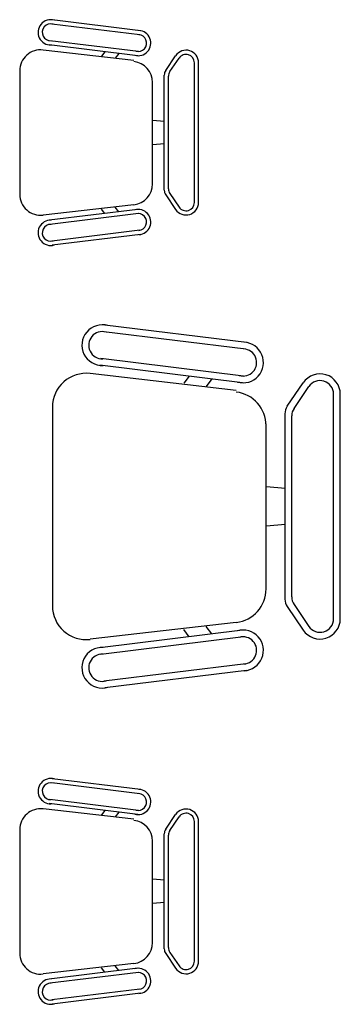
# Model space of a CAD drawing. Extents: x 51.88 to 52.64, y 30.48 to 32.83.
import ezdxf

# ---------------------------------------------------------------- set-up
doc = ezdxf.new("R2010")
doc.units = 0
doc.header["$MEASUREMENT"] = 0
doc.layers.get('0').update_dxf_attribs({"linetype": 'CONTINUOUS'})

msp = doc.modelspace()

# ---------------------------------------------------------------- linework, layer by layer
for p, q in [((52.163, 32.8011), (51.9531, 32.8269)), ((52.1618, 32.7911), (51.9519, 32.8169)), ((52.1582, 32.7513), (51.947, 32.7773)), ((52.1475, 32.7301), (51.9313, 32.755)), ((52.157, 32.7414), (51.9458, 32.7674)), ((52.078, 32.7511), (52.0701, 32.7407)), ((52.1113, 32.747), (52.1029, 32.7358)), ((52.2232, 32.7065), (52.2467, 32.7414)), ((52.2332, 32.7035), (52.255, 32.7358)), ((52.2916, 32.3917), (52.2916, 32.7246)), ((52.3016, 32.3917), (52.3016, 32.7246)), ((51.8755, 32.7054), (51.8755, 32.411)), ((52.1918, 32.4359), (52.1918, 32.6804)), ((52.2198, 32.421), (52.2198, 32.6953)), ((52.2298, 32.424), (52.2298, 32.6923)), ((52.2198, 32.585), (52.1926, 32.5872)), ((52.2198, 32.5313), (52.1926, 32.5291)), ((52.2232, 32.4098), (52.2467, 32.3749)), ((52.2332, 32.4128), (52.255, 32.3805)), ((52.1475, 32.3863), (51.9313, 32.3613)), ((52.157, 32.3749), (51.9458, 32.349)), ((52.078, 32.3652), (52.0701, 32.3757)), ((52.1113, 32.3693), (52.1029, 32.3805)), ((52.1582, 32.365), (51.947, 32.339)), ((52.1618, 32.3252), (51.9519, 32.2994)), ((52.163, 32.3153), (51.9531, 32.2895)), ((52.416, 32.0577), (52.0782, 32.0992)), ((52.414, 32.0417), (52.0762, 32.0832)), ((52.4064, 31.9616), (52.0664, 32.0034)), ((52.4084, 31.9776), (52.0684, 32.0194)), ((52.3911, 31.9434), (52.0431, 31.9836)), ((52.2792, 31.9773), (52.2666, 31.9605)), ((52.3328, 31.9707), (52.3193, 31.9527)), ((52.5129, 31.9056), (52.5508, 31.9617)), ((52.529, 31.9007), (52.5641, 31.9527)), ((52.623, 31.399), (52.623, 31.9346)), ((52.6391, 31.399), (52.6391, 31.9346)), ((51.9534, 31.9037), (51.9534, 31.4299)), ((52.5074, 31.446), (52.5074, 31.8876)), ((52.5235, 31.451), (52.5235, 31.8826)), ((52.4624, 31.4701), (52.4624, 31.8635)), ((52.5074, 31.71), (52.4637, 31.7136)), ((52.5074, 31.6236), (52.4637, 31.62)), ((52.5129, 31.428), (52.5508, 31.3719)), ((52.529, 31.4329), (52.5641, 31.3809)), ((52.3911, 31.3902), (52.0431, 31.35)), ((52.4064, 31.3719), (52.0664, 31.3301)), ((52.2792, 31.3563), (52.2666, 31.3731)), ((52.3328, 31.3629), (52.3193, 31.3809)), ((52.4084, 31.356), (52.0684, 31.3142)), ((52.414, 31.2919), (52.0762, 31.2503)), ((52.416, 31.2759), (52.0782, 31.2344)), ((52.163, 30.9919), (51.9531, 31.0177)), ((52.1618, 30.982), (51.9519, 31.0078)), ((52.1582, 30.9422), (51.947, 30.9681)), ((52.1475, 30.9209), (51.9313, 30.9459)), ((52.157, 30.9322), (51.9458, 30.9582)), ((52.078, 30.9419), (52.0701, 30.9315)), ((52.1113, 30.9379), (52.1029, 30.9266)), ((52.2232, 30.8974), (52.2467, 30.9322)), ((52.2332, 30.8943), (52.255, 30.9266)), ((51.8755, 30.8962), (51.8755, 30.6018)), ((52.2916, 30.5826), (52.2916, 30.9154)), ((52.3016, 30.5826), (52.3016, 30.9154)), ((52.1918, 30.6268), (52.1918, 30.8712)), ((52.2198, 30.6118), (52.2198, 30.8862)), ((52.2298, 30.6149), (52.2298, 30.8831)), ((52.2198, 30.7758), (52.1926, 30.7781)), ((52.2198, 30.7222), (52.1926, 30.7199)), ((52.2232, 30.6006), (52.2467, 30.5658)), ((52.2332, 30.6037), (52.255, 30.5714)), ((52.1475, 30.5771), (51.9313, 30.5521)), ((52.157, 30.5658), (51.9458, 30.5398)), ((52.078, 30.5561), (52.0701, 30.5665)), ((52.1113, 30.5602), (52.1029, 30.5714)), ((52.1582, 30.5559), (51.947, 30.5299)), ((52.1618, 30.516), (51.9519, 30.4902)), ((52.163, 30.5061), (51.9531, 30.4803))]:
    msp.add_line(p, q)
for centre, radius, start, end in [((51.9494, 32.7971), 0.0302, 74.0399, 271.9438), ((51.9494, 32.7971), 0.0202, 74.0399, 271.9438), ((52.1577, 32.7714), 0.0301, 253.9651, 86.6705), ((52.1577, 32.7714), 0.0201, 253.9651, 86.6705), ((51.9255, 32.7054), 0.05, 83.4127, 180), ((52.2716, 32.7246), 0.03, 0, 145.9453), ((52.1418, 32.6779), 0.05, 0, 83.4127), ((52.2716, 32.7246), 0.02, 0, 145.9453), ((52.2398, 32.6953), 0.02, 145.9453, 180), ((52.2498, 32.6923), 0.02, 145.9453, 180), ((52.1418, 32.4359), 0.05, 276.5873, 0), ((52.2398, 32.421), 0.02, 180, 214.0547), ((52.2498, 32.424), 0.02, 180, 214.0547), ((51.9255, 32.411), 0.05, 180, 276.5873), ((52.1577, 32.3449), 0.0301, 273.3295, 106.0349), ((52.2716, 32.3917), 0.03, 214.0547, 360), ((52.2716, 32.3917), 0.02, 214.0547, 360), ((51.9494, 32.3192), 0.0302, 88.0562, 285.9601), ((52.1577, 32.3449), 0.0201, 273.3295, 106.0349), ((51.9494, 32.3192), 0.0202, 88.0562, 285.9601), ((52.0723, 32.0513), 0.0486, 74.0399, 271.9438), ((52.0723, 32.0513), 0.0325, 74.0399, 271.9438), ((52.4075, 32.01), 0.0485, 253.9651, 86.6705), ((52.4075, 32.01), 0.0324, 253.9651, 86.6705), ((52.0339, 31.9037), 0.0805, 83.4127, 180), ((52.5908, 31.9346), 0.0483, 0, 145.9453), ((52.5908, 31.9346), 0.0322, 0, 145.9453), ((52.3819, 31.8594), 0.0805, 0, 83.4127), ((52.5395, 31.8876), 0.0322, 145.9453, 180), ((52.5556, 31.8826), 0.0322, 145.9453, 180), ((52.3819, 31.4701), 0.0805, 276.5873, 0), ((52.5395, 31.446), 0.0322, 180, 214.0547), ((52.5556, 31.451), 0.0322, 180, 214.0547), ((52.0339, 31.4299), 0.0805, 180, 276.5873), ((52.5908, 31.399), 0.0483, 214.0547, 360), ((52.5908, 31.399), 0.0322, 214.0547, 360), ((52.4075, 31.3236), 0.0485, 273.3295, 106.0349), ((52.4075, 31.3236), 0.0324, 273.3295, 106.0349), ((52.0723, 31.2823), 0.0486, 88.0562, 285.9601), ((52.0723, 31.2823), 0.0325, 88.0562, 285.9601), ((51.9494, 30.988), 0.0302, 74.0399, 271.9438), ((51.9494, 30.988), 0.0202, 74.0399, 271.9438), ((52.1577, 30.9623), 0.0301, 253.9651, 86.6705), ((52.1577, 30.9623), 0.0201, 253.9651, 86.6705), ((51.9255, 30.8962), 0.05, 83.4127, 180), ((52.2716, 30.9154), 0.03, 0, 145.9453), ((52.1418, 30.8687), 0.05, 0, 83.4127), ((52.2716, 30.9154), 0.02, 0, 145.9453), ((52.2398, 30.8862), 0.02, 145.9453, 180), ((52.2498, 30.8831), 0.02, 145.9453, 180), ((52.1418, 30.6268), 0.05, 276.5873, 0), ((52.2398, 30.6118), 0.02, 180, 214.0547), ((52.2498, 30.6149), 0.02, 180, 214.0547), ((51.9255, 30.6018), 0.05, 180, 276.5873), ((52.1577, 30.5357), 0.0301, 273.3295, 106.0349), ((52.2716, 30.5826), 0.03, 214.0547, 360), ((52.2716, 30.5826), 0.02, 214.0547, 360), ((52.1577, 30.5357), 0.0201, 273.3295, 106.0349), ((51.9494, 30.5101), 0.0302, 88.0562, 285.9601), ((51.9494, 30.5101), 0.0202, 88.0562, 285.9601)]:
    msp.add_arc(centre, radius, start, end)

doc.saveas('drawing.dxf')
